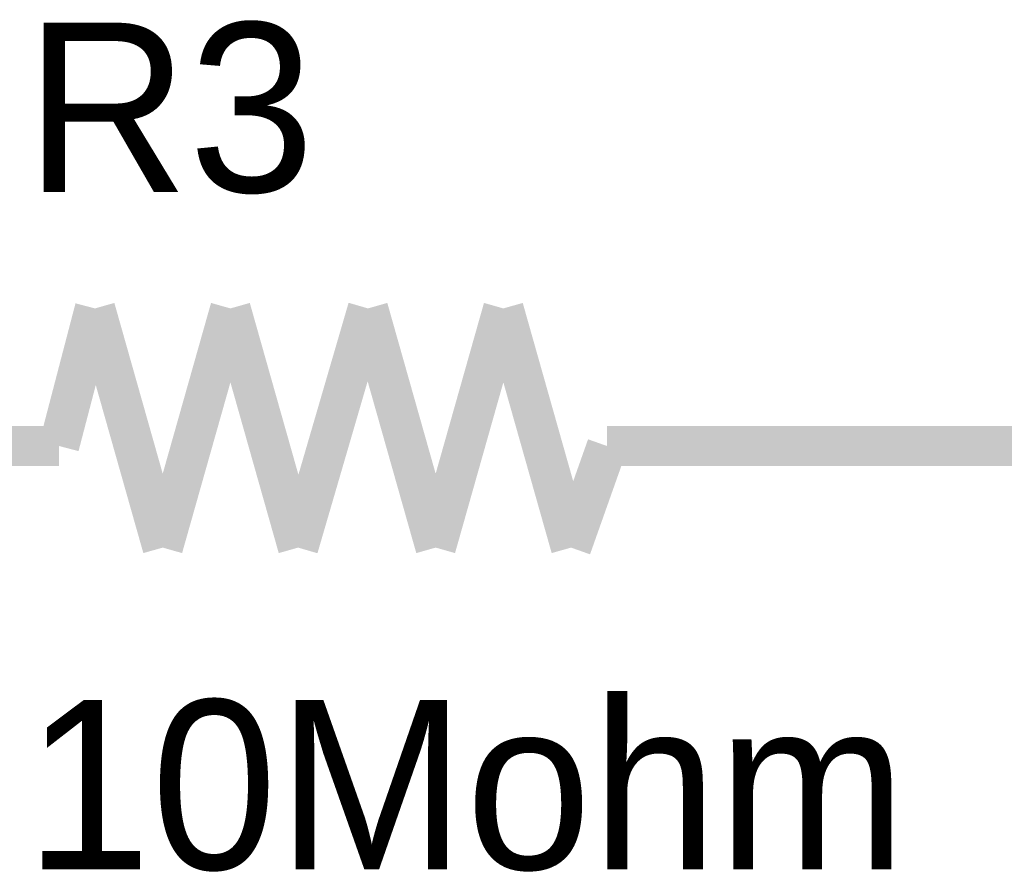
# Model space of a CAD drawing. Header units: inches. Extents: x 0 to 9.5, y -0.01 to 7.51.
# Tile 17 of 59: x 0.99 to 1.28, y 4.32 to 4.57. Entities that reach past the tile are written whole.
import ezdxf

# ---------------------------------------------------------------- set-up
doc = ezdxf.new("R2010")
doc.units = ezdxf.units.IN
doc.header["$MEASUREMENT"] = 0
doc.layers.add('Sheet', color=255, linetype='Continuous')

msp = doc.modelspace()

# ---------------------------------------------------------------- linework, layer by layer
at = {"layer": 'Sheet'}
for points in [[(1.00157, 4.4494, 0.0118, 0.0118, 0), (1.0121, 4.48971, 0.0118, 0.0118, 0)], [(1.0121, 4.48971, 0.0118, 0.0118, 0), (1.03194, 4.41964, 0.0118, 0.0118, 0)], [(1.03194, 4.41964, 0.0118, 0.0118, 0), (1.05177, 4.48971, 0.0118, 0.0118, 0)], [(1.05177, 4.48971, 0.0118, 0.0118, 0), (1.0716, 4.41964, 0.0118, 0.0118, 0)], [(1.0716, 4.41964, 0.0118, 0.0118, 0), (1.09205, 4.48971, 0.0118, 0.0118, 0)], [(1.09205, 4.48971, 0.0118, 0.0118, 0), (1.11189, 4.41964, 0.0118, 0.0118, 0)], [(1.11189, 4.41964, 0.0118, 0.0118, 0), (1.13172, 4.48971, 0.0118, 0.0118, 0)], [(1.13172, 4.48971, 0.0118, 0.0118, 0), (1.15155, 4.41964, 0.0118, 0.0118, 0)], [(1.00157, 4.4494, 0.0118, 0.0118, 0), (0.90178, 4.4494, 0.0118, 0.0118, 0)], [(1.15155, 4.41964, 0.0118, 0.0118, 0), (1.16209, 4.4494, 0.0118, 0.0118, 0)], [(1.16209, 4.4494, 0.0118, 0.0118, 0), (1.26187, 4.4494, 0.0118, 0.0118, 0)], [(1.26187, 4.4494, 0.0118, 0.0118, 0), (1.40194, 4.4494, 0.0118, 0.0118, 0)]]:
    msp.add_lwpolyline(points, format="xyseb", dxfattribs=at)

# ---------------------------------------------------------------- texts
for s, p in [('R3', (0.99165, 4.52381)), ('10Mohm', (0.99165, 4.3254))]:
    msp.add_text(s, height=0.049603, dxfattribs=at).set_placement(p)

doc.saveas('drawing.dxf')
